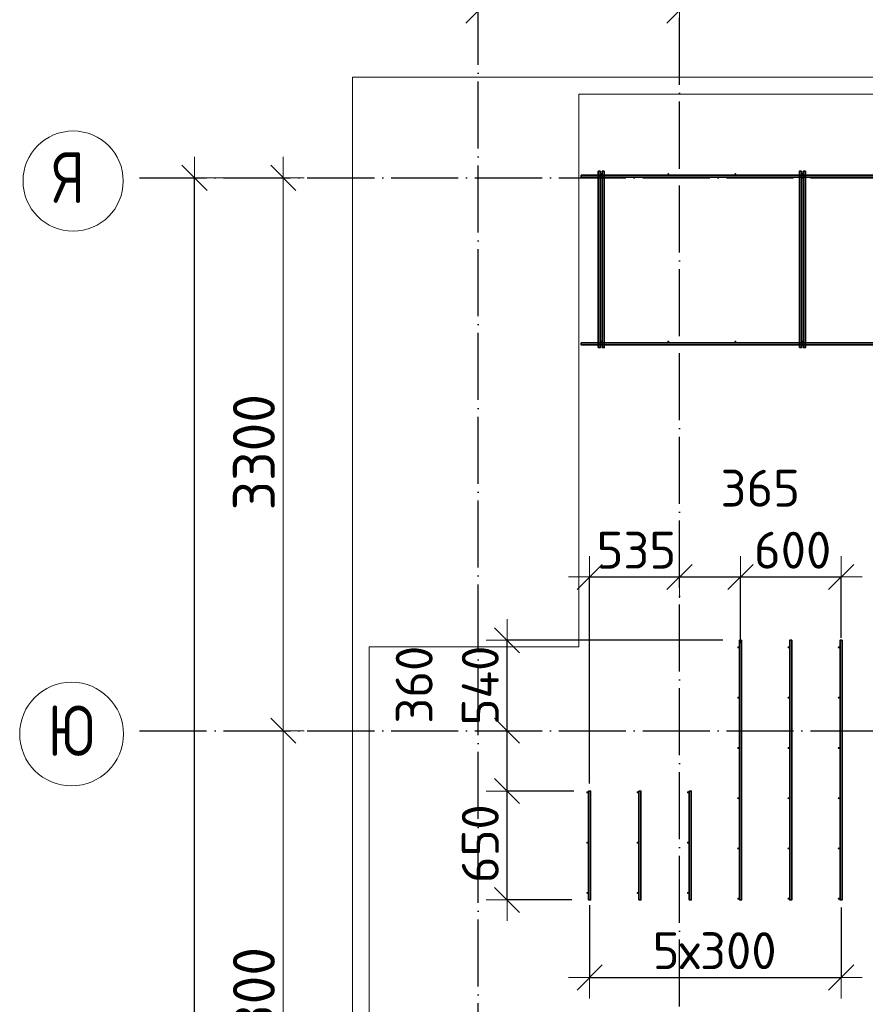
# Model space of a CAD drawing. Header units: millimetres. Extents: x -3725 to 93325, y -74170 to 82591.
# Tile 110 of 133: x 57265 to 62308, y 62847 to 68724. Entities that reach past the tile are written whole.
import ezdxf

# ---------------------------------------------------------------- set-up
doc = ezdxf.new("R2010")
doc.units = ezdxf.units.MM
doc.header["$PDMODE"] = 65
for name, pattern in [('______11', [500, 400, -50, 0, -50]), ('______3', [500, 400, -100]), ('______5', [1100, 800, -100, 100, -100])]:
    doc.linetypes.add(name, pattern=pattern)
for name, color, linetype, lineweight in [('Standard', 7, 'Continuous', 25), ('Арм.стержн. Доп. арматура', 180, 'Continuous', 35), ('Балка_ общее', 7, '______3', 13), ('Размерная линия_ общее', 7, 'Continuous', 13), ('Фундамент (1)', 7, 'Continuous', 35)]:
    doc.layers.add(name, color=color, linetype=linetype, lineweight=lineweight)
doc.layers.add('Арм.стержн. Фиксатор', color=7, linetype='Continuous', lineweight=35, true_color=0x501e0f)
doc.layers.add('Осевая линия_ общее', color=7, linetype='______5', lineweight=13, true_color=0xa0a0a0)
doc.styles.add('ISOCPEUR', font='ISOCPEUR')
doc.dimstyles.new('DIMSTYLE_18', dxfattribs={"dimtxt": 220, "dimasz": 250, "dimexe": 0, "dimexo": 0, "dimgap": 110, "dimtad": 2, "dimdec": 0, "dimrnd": 1, "dimzin": 12, "dimdsep": 46, "dimtxsty": 'ISOCPEUR', "dimblk1": 'ALL_ML_STRICH', "dimblk2": 'ALL_ML_STRICH', "dimsah": 1, "dimcen": 0, "dimclrd": 7, "dimclre": 256, "dimclrt": 7, "dimadec": 0, "dimazin": 0, "dimtfac": 1, "dimtdec": 0, "dimtix": 1, "dimtmove": 2, "dimatfit": 3, "dimfxl": 0, "dimtzin": 0, "dimlwd": 0, "dimlwe": -3, "dimarcsym": 0})
doc.dimstyles.new('DIMSTYLE_3', dxfattribs={"dimtxt": 220, "dimasz": 250, "dimexe": 0, "dimexo": 0, "dimgap": 110, "dimtad": 2, "dimdec": 0, "dimrnd": 5, "dimzin": 12, "dimdsep": 46, "dimtxsty": 'ISOCPEUR', "dimblk1": 'ALL_ML_STRICH', "dimblk2": 'ALL_ML_STRICH', "dimsah": 1, "dimcen": 0, "dimclrd": 7, "dimclre": 256, "dimclrt": 7, "dimadec": 0, "dimazin": 0, "dimtfac": 1, "dimtdec": 0, "dimtix": 1, "dimtmove": 2, "dimatfit": 3, "dimfxl": 0, "dimtzin": 0, "dimlwd": 0, "dimlwe": -3, "dimarcsym": 0})
doc.dimstyles.new('DIMSTYLE_5', dxfattribs={"dimtxt": 220, "dimasz": 250, "dimexe": 0, "dimexo": 0, "dimgap": 110, "dimtad": 2, "dimdec": 0, "dimrnd": 5, "dimzin": 12, "dimdsep": 46, "dimtxsty": 'ISOCPEUR', "dimblk1": 'ALL_ML_STRICH', "dimblk2": 'ALL_ML_STRICH', "dimsah": 1, "dimcen": 0, "dimclrd": 7, "dimclre": 256, "dimclrt": 7, "dimadec": 0, "dimazin": 0, "dimtfac": 1, "dimtdec": 0, "dimtix": 1, "dimtmove": 2, "dimatfit": 3, "dimfxl": 0, "dimtvp": 1.2, "dimtzin": 0, "dimlwd": 0, "dimlwe": -3, "dimarcsym": 0})
doc.dimstyles.new('DIMSTYLE_7', dxfattribs={"dimtxt": 250, "dimasz": 250, "dimexe": 0, "dimexo": 0, "dimgap": 125, "dimtad": 2, "dimdec": 0, "dimrnd": 5, "dimzin": 12, "dimdsep": 46, "dimtxsty": 'ISOCPEUR', "dimblk1": 'ALL_ML_STRICH', "dimblk2": 'ALL_ML_STRICH', "dimsah": 1, "dimcen": 0, "dimclrd": 7, "dimclre": 256, "dimclrt": 7, "dimadec": 0, "dimazin": 0, "dimtfac": 1, "dimtdec": 0, "dimtix": 1, "dimtmove": 2, "dimatfit": 3, "dimfxl": 0, "dimtzin": 0, "dimlwd": 0, "dimlwe": -3, "dimarcsym": 0})

# ---------------------------------------------------------------- blocks, each defined once
blk = doc.blocks.new('ALL_ML_STRICH')
at = {"color": 0, "linetype": 'ByBlock', "lineweight": -2}
for p, q in [((0, -0.5), (0, 0.5)), ((-0.3, -0.3), (0.3, 0.3)), ((-1, 0), (0.5, 0))]:
    blk.add_line(p, q, dxfattribs=at)
blk = doc.blocks.new('*D83')
at = {"layer": 'DEFPOINTS', "color": 7, "linetype": 'Continuous', "lineweight": 13, "transparency": 33554687}
for p in [(60000, 68778), (61200, 68757.8), (60000, 68590)]:
    blk.add_point(p, dxfattribs=at)
at = {"layer": 'Балка_ общее', "color": 251, "linetype": 'Continuous', "lineweight": -2, "true_color": 0x656565, "transparency": 33554687}
for p, q in [((60000, 68600), (60000, 68778)), ((61200, 68767.8), (61200, 68778))]:
    blk.add_line(p, q, dxfattribs=at)
at = {"layer": 'Балка_ общее', "color": 7, "linetype": 'Continuous', "lineweight": -2, "transparency": 33554687}
blk.add_line((60000, 68778), (61200, 68778), dxfattribs=at)
at = {"layer": 'Балка_ общее', "color": 7, "linetype": 'Continuous', "lineweight": 13, "transparency": 33554687, "xscale": 250, "yscale": 250, "zscale": 250, "rotation": 180}
blk.add_blockref('ALL_ML_STRICH', (60000, 68778), dxfattribs=at)
at = {"layer": 'Балка_ общее', "color": 7, "linetype": 'Continuous', "lineweight": 13, "transparency": 33554687, "xscale": 250, "yscale": 250, "zscale": 250}
blk.add_blockref('ALL_ML_STRICH', (61200, 68778), dxfattribs=at)
at = {"layer": 'Балка_ общее', "color": 7, "linetype": 'Continuous', "lineweight": 13, "transparency": 33554687, "insert": (60637.5, 68953), "char_height": 250, "width": 1000, "attachment_point": 5, "style": 'ISOCPEUR'}
blk.add_mtext('\\A1;{1200}', dxfattribs=at)
blk = doc.blocks.new('*D84')
at = {"layer": 'DEFPOINTS', "color": 7, "linetype": 'Continuous', "lineweight": 13, "transparency": 33554687}
for p in [(61200, 68778), (61200, 68757.8), (66700, 68799.4)]:
    blk.add_point(p, dxfattribs=at)
at = {"layer": 'Балка_ общее', "color": 251, "linetype": 'Continuous', "lineweight": -2, "true_color": 0x656565, "transparency": 33554687}
for p, q in [((66700, 68809.4), (66700, 68778)), ((61200, 68767.8), (61200, 68778))]:
    blk.add_line(p, q, dxfattribs=at)
at = {"layer": 'Балка_ общее', "color": 7, "linetype": 'Continuous', "lineweight": -2, "transparency": 33554687}
blk.add_line((61200, 68778), (66700, 68778), dxfattribs=at)
at = {"layer": 'Балка_ общее', "color": 7, "linetype": 'Continuous', "lineweight": 13, "transparency": 33554687, "xscale": 250, "yscale": 250, "zscale": 250, "rotation": 180}
blk.add_blockref('ALL_ML_STRICH', (61200, 68778), dxfattribs=at)
at = {"layer": 'Балка_ общее', "color": 7, "linetype": 'Continuous', "lineweight": 13, "transparency": 33554687, "xscale": 250, "yscale": 250, "zscale": 250}
blk.add_blockref('ALL_ML_STRICH', (66700, 68778), dxfattribs=at)
at = {"layer": 'Балка_ общее', "color": 7, "linetype": 'Continuous', "lineweight": 13, "transparency": 33554687, "insert": (63962.5, 68953), "char_height": 250, "width": 1000, "attachment_point": 5, "style": 'ISOCPEUR'}
blk.add_mtext('\\A1;{5500}', dxfattribs=at)
blk = doc.blocks.new('*D91')
at = {"layer": 'DEFPOINTS', "color": 7, "linetype": 'Continuous', "lineweight": 13, "transparency": 33554687}
for p in [(58216.9, 64480), (58836.9, 61180), (59293.5, 61180)]:
    blk.add_point(p, dxfattribs=at)
at = {"layer": 'Балка_ общее', "color": 251, "linetype": 'Continuous', "lineweight": -2, "true_color": 0x656565, "transparency": 33554687}
for p, q in [((58836.9, 64480), (58836.9, 64480)), ((59283.5, 61180), (58836.9, 61180))]:
    blk.add_line(p, q, dxfattribs=at)
at = {"layer": 'Балка_ общее', "color": 7, "linetype": 'Continuous', "lineweight": -2, "transparency": 33554687}
blk.add_line((58836.9, 61180), (58836.9, 64480), dxfattribs=at)
at = {"layer": 'Балка_ общее', "color": 7, "linetype": 'Continuous', "lineweight": 13, "transparency": 33554687, "xscale": 250, "yscale": 250, "zscale": 250}
for p, rotation in [((58836.9, 64480), 90), ((58836.9, 61180), 270)]:
    blk.add_blockref('ALL_ML_STRICH', p, dxfattribs=dict(at, rotation=rotation))
at = {"layer": 'Балка_ общее', "color": 7, "linetype": 'Continuous', "lineweight": 13, "transparency": 33554687, "insert": (58661.9, 62842.5), "char_height": 250, "width": 1000, "attachment_point": 5, "rotation": 90, "style": 'ISOCPEUR'}
blk.add_mtext('\\A1;{3300}', dxfattribs=at)
blk = doc.blocks.new('*D92')
at = {"layer": 'DEFPOINTS', "color": 7, "linetype": 'Continuous', "lineweight": 13, "transparency": 33554687}
for p in [(58423.8, 67780), (58216.9, 64480), (58836.9, 64480)]:
    blk.add_point(p, dxfattribs=at)
at = {"layer": 'Балка_ общее', "color": 251, "linetype": 'Continuous', "lineweight": -2, "true_color": 0x656565, "transparency": 33554687}
for p, q in [((58413.8, 67780), (58836.9, 67780)), ((58836.9, 64480), (58836.9, 64480))]:
    blk.add_line(p, q, dxfattribs=at)
at = {"layer": 'Балка_ общее', "color": 7, "linetype": 'Continuous', "lineweight": -2, "transparency": 33554687}
blk.add_line((58836.9, 64480), (58836.9, 67780), dxfattribs=at)
at = {"layer": 'Балка_ общее', "color": 7, "linetype": 'Continuous', "lineweight": 13, "transparency": 33554687, "xscale": 250, "yscale": 250, "zscale": 250}
for p, rotation in [((58836.9, 67780), 90), ((58836.9, 64480), 270)]:
    blk.add_blockref('ALL_ML_STRICH', p, dxfattribs=dict(at, rotation=rotation))
at = {"layer": 'Балка_ общее', "color": 7, "linetype": 'Continuous', "lineweight": 13, "transparency": 33554687, "insert": (58661.9, 66142.5), "char_height": 250, "width": 1000, "attachment_point": 5, "rotation": 90, "style": 'ISOCPEUR'}
blk.add_mtext('\\A1;{3300}', dxfattribs=at)
blk = doc.blocks.new('*D93')
at = {"layer": 'DEFPOINTS', "color": 7, "linetype": 'Continuous', "lineweight": 13, "transparency": 33554687}
for p in [(60664, 65397.6), (61200, 65398.4), (60664, 64064.8)]:
    blk.add_point(p, dxfattribs=at)
at = {"layer": 'Размерная линия_ общее', "color": 253, "linetype": 'Continuous', "lineweight": -2, "true_color": 0xa0a0a0, "transparency": 33554687}
for p, q in [((60664, 64164.8), (60664, 65397.6)), ((61200, 65397.6), (61200, 65397.6))]:
    blk.add_line(p, q, dxfattribs=at)
at = {"layer": 'Размерная линия_ общее', "color": 7, "linetype": 'Continuous', "lineweight": -2, "transparency": 33554687}
blk.add_line((60664, 65397.6), (61200, 65397.6), dxfattribs=at)
at = {"layer": 'Размерная линия_ общее', "color": 7, "linetype": 'Continuous', "lineweight": 13, "transparency": 33554687, "xscale": 250, "yscale": 250, "zscale": 250, "rotation": 180}
blk.add_blockref('ALL_ML_STRICH', (60664, 65397.6), dxfattribs=at)
at = {"layer": 'Размерная линия_ общее', "color": 7, "linetype": 'Continuous', "lineweight": 13, "transparency": 33554687, "xscale": 250, "yscale": 250, "zscale": 250}
blk.add_blockref('ALL_ML_STRICH', (61200, 65397.6), dxfattribs=at)
at = {"layer": 'Размерная линия_ общее', "color": 7, "linetype": 'Continuous', "lineweight": 13, "transparency": 33554687, "insert": (60943, 65557.6), "char_height": 220, "width": 660, "attachment_point": 5, "style": 'ISOCPEUR'}
blk.add_mtext('\\A1;{535}', dxfattribs=at)
blk = doc.blocks.new('*D94')
at = {"layer": 'DEFPOINTS', "color": 7, "linetype": 'Continuous', "lineweight": 13, "transparency": 33554687}
for p in [(61200, 65398.4), (61200, 65397.6), (61564, 64903.3)]:
    blk.add_point(p, dxfattribs=at)
at = {"layer": 'Размерная линия_ общее', "color": 253, "linetype": 'Continuous', "lineweight": -2, "true_color": 0xa0a0a0, "transparency": 33554687}
for p, q in [((61200, 65397.6), (61200, 65397.6)), ((61564, 65003.3), (61564, 65397.6))]:
    blk.add_line(p, q, dxfattribs=at)
at = {"layer": 'Размерная линия_ общее', "color": 7, "linetype": 'Continuous', "lineweight": -2, "transparency": 33554687}
blk.add_line((61200, 65397.6), (61564, 65397.6), dxfattribs=at)
at = {"layer": 'Размерная линия_ общее', "color": 7, "linetype": 'Continuous', "lineweight": 13, "transparency": 33554687, "xscale": 250, "yscale": 250, "zscale": 250, "rotation": 180}
blk.add_blockref('ALL_ML_STRICH', (61200, 65397.6), dxfattribs=at)
at = {"layer": 'Размерная линия_ общее', "color": 7, "linetype": 'Continuous', "lineweight": 13, "transparency": 33554687, "xscale": 250, "yscale": 250, "zscale": 250}
blk.add_blockref('ALL_ML_STRICH', (61564, 65397.6), dxfattribs=at)
at = {"layer": 'Размерная линия_ общее', "color": 7, "linetype": 'Continuous', "lineweight": 13, "transparency": 33554687, "insert": (61681.8, 65927.4), "char_height": 220, "width": 660, "attachment_point": 5, "style": 'ISOCPEUR'}
blk.add_mtext('\\A1;{365}', dxfattribs=at)
blk = doc.blocks.new('*D95')
at = {"layer": 'DEFPOINTS', "color": 7, "linetype": 'Continuous', "lineweight": 13, "transparency": 33554687}
for p in [(61564, 65397.6), (62164, 64934.8), (61564, 64903.3)]:
    blk.add_point(p, dxfattribs=at)
at = {"layer": 'Размерная линия_ общее', "color": 253, "linetype": 'Continuous', "lineweight": -2, "true_color": 0xa0a0a0, "transparency": 33554687}
for p, q in [((61564, 65003.3), (61564, 65397.6)), ((62164, 65034.8), (62164, 65397.6))]:
    blk.add_line(p, q, dxfattribs=at)
at = {"layer": 'Размерная линия_ общее', "color": 7, "linetype": 'Continuous', "lineweight": -2, "transparency": 33554687}
blk.add_line((61564, 65397.6), (62164, 65397.6), dxfattribs=at)
at = {"layer": 'Размерная линия_ общее', "color": 7, "linetype": 'Continuous', "lineweight": 13, "transparency": 33554687, "xscale": 250, "yscale": 250, "zscale": 250, "rotation": 180}
blk.add_blockref('ALL_ML_STRICH', (61564, 65397.6), dxfattribs=at)
at = {"layer": 'Размерная линия_ общее', "color": 7, "linetype": 'Continuous', "lineweight": 13, "transparency": 33554687, "xscale": 250, "yscale": 250, "zscale": 250}
blk.add_blockref('ALL_ML_STRICH', (62164, 65397.6), dxfattribs=at)
at = {"layer": 'Размерная линия_ общее', "color": 7, "linetype": 'Continuous', "lineweight": 13, "transparency": 33554687, "insert": (61875, 65557.6), "char_height": 220, "width": 660, "attachment_point": 5, "style": 'ISOCPEUR'}
blk.add_mtext('\\A1;{600}', dxfattribs=at)
blk = doc.blocks.new('*D96')
at = {"layer": 'DEFPOINTS', "color": 7, "linetype": 'Continuous', "lineweight": 13, "transparency": 33554687}
for p in [(60670, 64120), (60171.8, 63470), (60658, 63470)]:
    blk.add_point(p, dxfattribs=at)
at = {"layer": 'Размерная линия_ общее', "color": 253, "linetype": 'Continuous', "lineweight": -2, "true_color": 0xa0a0a0, "transparency": 33554687}
for p, q in [((60570, 64120), (60171.8, 64120)), ((60558, 63470), (60171.8, 63470))]:
    blk.add_line(p, q, dxfattribs=at)
at = {"layer": 'Размерная линия_ общее', "color": 7, "linetype": 'Continuous', "lineweight": -2, "transparency": 33554687}
blk.add_line((60171.8, 63470), (60171.8, 64120), dxfattribs=at)
at = {"layer": 'Размерная линия_ общее', "color": 7, "linetype": 'Continuous', "lineweight": 13, "transparency": 33554687, "xscale": 250, "yscale": 250, "zscale": 250}
for p, rotation in [((60171.8, 64120), 90), ((60171.8, 63470), 270)]:
    blk.add_blockref('ALL_ML_STRICH', p, dxfattribs=dict(at, rotation=rotation))
at = {"layer": 'Размерная линия_ общее', "color": 7, "linetype": 'Continuous', "lineweight": 13, "transparency": 33554687, "insert": (60011.8, 63806), "char_height": 220, "width": 660, "attachment_point": 5, "rotation": 90, "style": 'ISOCPEUR'}
blk.add_mtext('\\A1;{650}', dxfattribs=at)
blk = doc.blocks.new('*D97')
at = {"layer": 'DEFPOINTS', "color": 7, "linetype": 'Continuous', "lineweight": 13, "transparency": 33554687}
for p in [(60257.2, 64480), (60171.8, 64120), (60670, 64120)]:
    blk.add_point(p, dxfattribs=at)
at = {"layer": 'Размерная линия_ общее', "color": 253, "linetype": 'Continuous', "lineweight": -2, "true_color": 0xa0a0a0, "transparency": 33554687}
for p, q in [((60171.8, 64480), (60171.8, 64480)), ((60570, 64120), (60171.8, 64120))]:
    blk.add_line(p, q, dxfattribs=at)
at = {"layer": 'Размерная линия_ общее', "color": 7, "linetype": 'Continuous', "lineweight": -2, "transparency": 33554687}
blk.add_line((60171.8, 64120), (60171.8, 64480), dxfattribs=at)
at = {"layer": 'Размерная линия_ общее', "color": 7, "linetype": 'Continuous', "lineweight": 13, "transparency": 33554687, "xscale": 250, "yscale": 250, "zscale": 250}
for p, rotation in [((60171.8, 64480), 90), ((60171.8, 64120), 270)]:
    blk.add_blockref('ALL_ML_STRICH', p, dxfattribs=dict(at, rotation=rotation))
at = {"layer": 'Размерная линия_ общее', "color": 7, "linetype": 'Continuous', "lineweight": 13, "transparency": 33554687, "insert": (59617.7, 64754.9), "char_height": 220, "width": 660, "attachment_point": 5, "rotation": 90, "style": 'ISOCPEUR'}
blk.add_mtext('\\A1;{360}', dxfattribs=at)
blk = doc.blocks.new('*D98')
at = {"layer": 'DEFPOINTS', "color": 7, "linetype": 'Continuous', "lineweight": 13, "transparency": 33554687}
for p in [(61558, 65020), (60171.8, 64480), (60257.2, 64480)]:
    blk.add_point(p, dxfattribs=at)
at = {"layer": 'Размерная линия_ общее', "color": 253, "linetype": 'Continuous', "lineweight": -2, "true_color": 0xa0a0a0, "transparency": 33554687}
for p, q in [((61458, 65020), (60171.8, 65020)), ((60171.8, 64480), (60171.8, 64480))]:
    blk.add_line(p, q, dxfattribs=at)
at = {"layer": 'Размерная линия_ общее', "color": 7, "linetype": 'Continuous', "lineweight": -2, "transparency": 33554687}
blk.add_line((60171.8, 64480), (60171.8, 65020), dxfattribs=at)
at = {"layer": 'Размерная линия_ общее', "color": 7, "linetype": 'Continuous', "lineweight": 13, "transparency": 33554687, "xscale": 250, "yscale": 250, "zscale": 250}
for p, rotation in [((60171.8, 65020), 90), ((60171.8, 64480), 270)]:
    blk.add_blockref('ALL_ML_STRICH', p, dxfattribs=dict(at, rotation=rotation))
at = {"layer": 'Размерная линия_ общее', "color": 7, "linetype": 'Continuous', "lineweight": 13, "transparency": 33554687, "insert": (60011.8, 64750), "char_height": 220, "width": 660, "attachment_point": 5, "rotation": 90, "style": 'ISOCPEUR'}
blk.add_mtext('\\A1;{540}', dxfattribs=at)
blk = doc.blocks.new('*D115')
at = {"layer": 'DEFPOINTS', "color": 7, "linetype": 'Continuous', "lineweight": 13, "transparency": 33554687}
for p in [(60664, 63540.1), (62164, 63526), (60664, 63007.3)]:
    blk.add_point(p, dxfattribs=at)
at = {"layer": 'Размерная линия_ общее', "color": 253, "linetype": 'Continuous', "lineweight": -2, "true_color": 0xa0a0a0, "transparency": 33554687}
for p, q in [((60664, 63440.1), (60664, 63007.3)), ((62164, 63426), (62164, 63007.3))]:
    blk.add_line(p, q, dxfattribs=at)
at = {"layer": 'Размерная линия_ общее', "color": 7, "linetype": 'Continuous', "lineweight": -2, "transparency": 33554687}
blk.add_line((60664, 63007.3), (62164, 63007.3), dxfattribs=at)
at = {"layer": 'Размерная линия_ общее', "color": 7, "linetype": 'Continuous', "lineweight": 13, "transparency": 33554687, "xscale": 250, "yscale": 250, "zscale": 250, "rotation": 180}
blk.add_blockref('ALL_ML_STRICH', (60664, 63007.3), dxfattribs=at)
at = {"layer": 'Размерная линия_ общее', "color": 7, "linetype": 'Continuous', "lineweight": 13, "transparency": 33554687, "xscale": 250, "yscale": 250, "zscale": 250}
blk.add_blockref('ALL_ML_STRICH', (62164, 63007.3), dxfattribs=at)
at = {"layer": 'Размерная линия_ общее', "color": 7, "linetype": 'Continuous', "lineweight": 13, "transparency": 33554687, "insert": (61040, 63277.3), "char_height": 220, "width": 11, "attachment_point": 1, "line_spacing_factor": 0.60241, "style": 'ISOCPEUR'}
blk.add_mtext('5х300', dxfattribs=at)
blk = doc.blocks.new('*D546')
at = {"layer": 'DEFPOINTS', "color": 7, "linetype": 'Continuous', "lineweight": 13, "transparency": 33554687}
for p in [(58247.9, 67780), (58177, 46740), (58307.5, 46740)]:
    blk.add_point(p, dxfattribs=at)
at = {"layer": 'Размерная линия_ общее', "color": 253, "linetype": 'Continuous', "lineweight": -2, "true_color": 0xa0a0a0, "transparency": 33554687}
for p, q in [((58147.9, 67780), (58307.5, 67780)), ((58077, 46740), (58307.5, 46740))]:
    blk.add_line(p, q, dxfattribs=at)
at = {"layer": 'Размерная линия_ общее', "color": 7, "linetype": 'Continuous', "lineweight": -2, "transparency": 33554687}
blk.add_line((58307.5, 46740), (58307.5, 67780), dxfattribs=at)
at = {"layer": 'Размерная линия_ общее', "color": 7, "linetype": 'Continuous', "lineweight": 13, "transparency": 33554687, "xscale": 250, "yscale": 250, "zscale": 250}
for p, rotation in [((58307.5, 67780), 90), ((58307.5, 46740), 270)]:
    blk.add_blockref('ALL_ML_STRICH', p, dxfattribs=dict(at, rotation=rotation))
at = {"layer": 'Размерная линия_ общее', "color": 7, "linetype": 'Continuous', "lineweight": 13, "transparency": 33554687, "insert": (58147.5, 57282), "char_height": 220, "width": 1100, "attachment_point": 5, "rotation": 90, "style": 'ISOCPEUR'}
blk.add_mtext('\\A1;{21040}', dxfattribs=at)
blk = doc.blocks.new('СЛОЖНЫЙ_ОБЪЕКТ_5')
at = {"layer": 'Осевая линия_ общее', "color": 253, "linetype": '______11', "lineweight": -3, "true_color": 0xa0a0a0, "transparency": 33554687}
for p, q in [((60000, 45950), (60000, 69510)), ((61200, 45830), (61200, 69510)), ((57980, 67780), (74900, 67780)), ((57980, 64480), (74900, 64480))]:
    blk.add_line(p, q, dxfattribs=at)
at = {"layer": 'Осевая линия_ общее', "color": 7, "linetype": 'Continuous', "lineweight": 13, "transparency": 33554687}
for centre, radius in [((57583.8, 67760.5), 298.8), ((57574.5, 64460.5), 309.5)]:
    blk.add_circle(centre, radius, dxfattribs=at)
at = {"layer": 'Осевая линия_ общее', "color": 7, "linetype": 'Continuous', "lineweight": 13, "transparency": 33554687, "char_height": 300, "attachment_point": 7, "style": 'ISOCPEUR'}
for s, insert, width in [('\\W0.80;Я', (57463.8, 67630), 359.833), ('\\W0.83;Ю', (57432, 64330), 408.873)]:
    blk.add_mtext(s, dxfattribs=dict(at, insert=insert, width=width))
at = {"layer": 'Балка_ общее', "color": 7, "linetype": 'Continuous', "lineweight": 13, "transparency": 33554687}
for base, p1, p2, picture, middle in [((61200, 68778), (60000, 68600), (61200, 68767.8), '*D83', (60637.5, 68953)), ((66700, 68778), (61200, 68767.8), (66700, 68809.4), '*D84', (63962.5, 68953))]:
    dim = blk.add_linear_dim(base=base, p1=p1, p2=p2, dimstyle='DIMSTYLE_7', override={"dimpost": '<>', "dimclrd": 7, "dimclre": 251, "dimclrt": 7, "dimlwd": 0, "dimlwe": 65533}, dxfattribs=at)
    dim.commit()
    dim.dimension.update_dxf_attribs({"geometry": picture, "text_midpoint": middle, "dimtype": 160})
for base, p1, p2, picture, middle in [((58836.9, 67780), (58836.9, 64480), (58413.8, 67780), '*D92', (58661.9, 66142.5)), ((58836.9, 64480), (59283.5, 61180), (58836.9, 64480), '*D91', (58661.9, 62842.5))]:
    dim = blk.add_linear_dim(base=base, p1=p1, p2=p2, angle=90, dimstyle='DIMSTYLE_7', override={"dimpost": '<>', "dimclrd": 7, "dimclre": 251, "dimclrt": 7, "dimlwd": 0, "dimlwe": 65533}, dxfattribs=at)
    dim.commit()
    dim.dimension.update_dxf_attribs({"geometry": picture, "text_midpoint": middle, "dimtype": 160})

msp = doc.modelspace()

# ---------------------------------------------------------------- hatches: boundary and pattern name
at = {"layer": 'Арм.стержн. Доп. арматура', "linetype": 'Continuous', "lineweight": 35, "transparency": 33554687}
for points in [[(61556, 64977.5), (61555.5, 64979.8), (61554.2, 64981.7), (61552.3, 64983), (61550, 64983.5), (61547.7, 64983), (61545.8, 64981.7), (61544.5, 64979.8), (61544, 64977.5), (61544.5, 64975.2), (61545.8, 64973.3), (61547.7, 64972), (61550, 64971.5), (61552.3, 64972), (61554.2, 64973.3), (61555.5, 64975.2)], [(61856, 64977.5), (61855.5, 64979.8), (61854.2, 64981.7), (61852.3, 64983), (61850, 64983.5), (61847.7, 64983), (61845.8, 64981.7), (61844.5, 64979.8), (61844, 64977.5), (61844.5, 64975.2), (61845.8, 64973.3), (61847.7, 64972), (61850, 64971.5), (61852.3, 64972), (61854.2, 64973.3), (61855.5, 64975.2)], [(62156, 64977.5), (62155.5, 64979.8), (62154.2, 64981.7), (62152.3, 64983), (62150, 64983.5), (62147.7, 64983), (62145.8, 64981.7), (62144.5, 64979.8), (62144, 64977.5), (62144.5, 64975.2), (62145.8, 64973.3), (62147.7, 64972), (62150, 64971.5), (62152.3, 64972), (62154.2, 64973.3), (62155.5, 64975.2)], [(61556, 64677.5), (61555.5, 64679.8), (61554.2, 64681.7), (61552.3, 64683), (61550, 64683.5), (61547.7, 64683), (61545.8, 64681.7), (61544.5, 64679.8), (61544, 64677.5), (61544.5, 64675.2), (61545.8, 64673.3), (61547.7, 64672), (61550, 64671.5), (61552.3, 64672), (61554.2, 64673.3), (61555.5, 64675.2)], [(61856, 64677.5), (61855.5, 64679.8), (61854.2, 64681.7), (61852.3, 64683), (61850, 64683.5), (61847.7, 64683), (61845.8, 64681.7), (61844.5, 64679.8), (61844, 64677.5), (61844.5, 64675.2), (61845.8, 64673.3), (61847.7, 64672), (61850, 64671.5), (61852.3, 64672), (61854.2, 64673.3), (61855.5, 64675.2)], [(62156, 64677.5), (62155.5, 64679.8), (62154.2, 64681.7), (62152.3, 64683), (62150, 64683.5), (62147.7, 64683), (62145.8, 64681.7), (62144.5, 64679.8), (62144, 64677.5), (62144.5, 64675.2), (62145.8, 64673.3), (62147.7, 64672), (62150, 64671.5), (62152.3, 64672), (62154.2, 64673.3), (62155.5, 64675.2)], [(61556, 64377.5), (61555.5, 64379.8), (61554.2, 64381.7), (61552.3, 64383), (61550, 64383.5), (61547.7, 64383), (61545.8, 64381.7), (61544.5, 64379.8), (61544, 64377.5), (61544.5, 64375.2), (61545.8, 64373.3), (61547.7, 64372), (61550, 64371.5), (61552.3, 64372), (61554.2, 64373.3), (61555.5, 64375.2)], [(61856, 64377.5), (61855.5, 64379.8), (61854.2, 64381.7), (61852.3, 64383), (61850, 64383.5), (61847.7, 64383), (61845.8, 64381.7), (61844.5, 64379.8), (61844, 64377.5), (61844.5, 64375.2), (61845.8, 64373.3), (61847.7, 64372), (61850, 64371.5), (61852.3, 64372), (61854.2, 64373.3), (61855.5, 64375.2)], [(62156, 64377.5), (62155.5, 64379.8), (62154.2, 64381.7), (62152.3, 64383), (62150, 64383.5), (62147.7, 64383), (62145.8, 64381.7), (62144.5, 64379.8), (62144, 64377.5), (62144.5, 64375.2), (62145.8, 64373.3), (62147.7, 64372), (62150, 64371.5), (62152.3, 64372), (62154.2, 64373.3), (62155.5, 64375.2)], [(60656, 64112.5), (60655.5, 64114.8), (60654.2, 64116.7), (60652.3, 64118), (60650, 64118.5), (60647.7, 64118), (60645.8, 64116.7), (60644.5, 64114.8), (60644, 64112.5), (60644.5, 64110.2), (60645.8, 64108.3), (60647.7, 64107), (60650, 64106.5), (60652.3, 64107), (60654.2, 64108.3), (60655.5, 64110.2)], [(60956, 64112.5), (60955.5, 64114.8), (60954.2, 64116.7), (60952.3, 64118), (60950, 64118.5), (60947.7, 64118), (60945.8, 64116.7), (60944.5, 64114.8), (60944, 64112.5), (60944.5, 64110.2), (60945.8, 64108.3), (60947.7, 64107), (60950, 64106.5), (60952.3, 64107), (60954.2, 64108.3), (60955.5, 64110.2)], [(61256, 64112.5), (61255.5, 64114.8), (61254.2, 64116.7), (61252.3, 64118), (61250, 64118.5), (61247.7, 64118), (61245.8, 64116.7), (61244.5, 64114.8), (61244, 64112.5), (61244.5, 64110.2), (61245.8, 64108.3), (61247.7, 64107), (61250, 64106.5), (61252.3, 64107), (61254.2, 64108.3), (61255.5, 64110.2)], [(61556, 64077.5), (61555.5, 64079.8), (61554.2, 64081.7), (61552.3, 64083), (61550, 64083.5), (61547.7, 64083), (61545.8, 64081.7), (61544.5, 64079.8), (61544, 64077.5), (61544.5, 64075.2), (61545.8, 64073.3), (61547.7, 64072), (61550, 64071.5), (61552.3, 64072), (61554.2, 64073.3), (61555.5, 64075.2)], [(61856, 64077.5), (61855.5, 64079.8), (61854.2, 64081.7), (61852.3, 64083), (61850, 64083.5), (61847.7, 64083), (61845.8, 64081.7), (61844.5, 64079.8), (61844, 64077.5), (61844.5, 64075.2), (61845.8, 64073.3), (61847.7, 64072), (61850, 64071.5), (61852.3, 64072), (61854.2, 64073.3), (61855.5, 64075.2)], [(62156, 64077.5), (62155.5, 64079.8), (62154.2, 64081.7), (62152.3, 64083), (62150, 64083.5), (62147.7, 64083), (62145.8, 64081.7), (62144.5, 64079.8), (62144, 64077.5), (62144.5, 64075.2), (62145.8, 64073.3), (62147.7, 64072), (62150, 64071.5), (62152.3, 64072), (62154.2, 64073.3), (62155.5, 64075.2)], [(60656, 63812.5), (60655.5, 63814.8), (60654.2, 63816.7), (60652.3, 63818), (60650, 63818.5), (60647.7, 63818), (60645.8, 63816.7), (60644.5, 63814.8), (60644, 63812.5), (60644.5, 63810.2), (60645.8, 63808.3), (60647.7, 63807), (60650, 63806.5), (60652.3, 63807), (60654.2, 63808.3), (60655.5, 63810.2)], [(60956, 63812.5), (60955.5, 63814.8), (60954.2, 63816.7), (60952.3, 63818), (60950, 63818.5), (60947.7, 63818), (60945.8, 63816.7), (60944.5, 63814.8), (60944, 63812.5), (60944.5, 63810.2), (60945.8, 63808.3), (60947.7, 63807), (60950, 63806.5), (60952.3, 63807), (60954.2, 63808.3), (60955.5, 63810.2)], [(61256, 63812.5), (61255.5, 63814.8), (61254.2, 63816.7), (61252.3, 63818), (61250, 63818.5), (61247.7, 63818), (61245.8, 63816.7), (61244.5, 63814.8), (61244, 63812.5), (61244.5, 63810.2), (61245.8, 63808.3), (61247.7, 63807), (61250, 63806.5), (61252.3, 63807), (61254.2, 63808.3), (61255.5, 63810.2)], [(61556, 63777.5), (61555.5, 63779.8), (61554.2, 63781.7), (61552.3, 63783), (61550, 63783.5), (61547.7, 63783), (61545.8, 63781.7), (61544.5, 63779.8), (61544, 63777.5), (61544.5, 63775.2), (61545.8, 63773.3), (61547.7, 63772), (61550, 63771.5), (61552.3, 63772), (61554.2, 63773.3), (61555.5, 63775.2)], [(61856, 63777.5), (61855.5, 63779.8), (61854.2, 63781.7), (61852.3, 63783), (61850, 63783.5), (61847.7, 63783), (61845.8, 63781.7), (61844.5, 63779.8), (61844, 63777.5), (61844.5, 63775.2), (61845.8, 63773.3), (61847.7, 63772), (61850, 63771.5), (61852.3, 63772), (61854.2, 63773.3), (61855.5, 63775.2)], [(62156, 63777.5), (62155.5, 63779.8), (62154.2, 63781.7), (62152.3, 63783), (62150, 63783.5), (62147.7, 63783), (62145.8, 63781.7), (62144.5, 63779.8), (62144, 63777.5), (62144.5, 63775.2), (62145.8, 63773.3), (62147.7, 63772), (62150, 63771.5), (62152.3, 63772), (62154.2, 63773.3), (62155.5, 63775.2)], [(60656, 63512.5), (60655.5, 63514.8), (60654.2, 63516.7), (60652.3, 63518), (60650, 63518.5), (60647.7, 63518), (60645.8, 63516.7), (60644.5, 63514.8), (60644, 63512.5), (60644.5, 63510.2), (60645.8, 63508.3), (60647.7, 63507), (60650, 63506.5), (60652.3, 63507), (60654.2, 63508.3), (60655.5, 63510.2)], [(60956, 63512.5), (60955.5, 63514.8), (60954.2, 63516.7), (60952.3, 63518), (60950, 63518.5), (60947.7, 63518), (60945.8, 63516.7), (60944.5, 63514.8), (60944, 63512.5), (60944.5, 63510.2), (60945.8, 63508.3), (60947.7, 63507), (60950, 63506.5), (60952.3, 63507), (60954.2, 63508.3), (60955.5, 63510.2)], [(61256, 63512.5), (61255.5, 63514.8), (61254.2, 63516.7), (61252.3, 63518), (61250, 63518.5), (61247.7, 63518), (61245.8, 63516.7), (61244.5, 63514.8), (61244, 63512.5), (61244.5, 63510.2), (61245.8, 63508.3), (61247.7, 63507), (61250, 63506.5), (61252.3, 63507), (61254.2, 63508.3), (61255.5, 63510.2)], [(61556, 63477.5), (61555.5, 63479.8), (61554.2, 63481.7), (61552.3, 63483), (61550, 63483.5), (61547.7, 63483), (61545.8, 63481.7), (61544.5, 63479.8), (61544, 63477.5), (61544.5, 63475.2), (61545.8, 63473.3), (61547.7, 63472), (61550, 63471.5), (61552.3, 63472), (61554.2, 63473.3), (61555.5, 63475.2)], [(61856, 63477.5), (61855.5, 63479.8), (61854.2, 63481.7), (61852.3, 63483), (61850, 63483.5), (61847.7, 63483), (61845.8, 63481.7), (61844.5, 63479.8), (61844, 63477.5), (61844.5, 63475.2), (61845.8, 63473.3), (61847.7, 63472), (61850, 63471.5), (61852.3, 63472), (61854.2, 63473.3), (61855.5, 63475.2)], [(62156, 63477.5), (62155.5, 63479.8), (62154.2, 63481.7), (62152.3, 63483), (62150, 63483.5), (62147.7, 63483), (62145.8, 63481.7), (62144.5, 63479.8), (62144, 63477.5), (62144.5, 63475.2), (62145.8, 63473.3), (62147.7, 63472), (62150, 63471.5), (62152.3, 63472), (62154.2, 63473.3), (62155.5, 63475.2)]]:
    msp.add_hatch(color=22, dxfattribs=at).paths.add_polyline_path(points)
at = {"layer": 'Арм.стержн. Фиксатор', "linetype": 'Continuous', "lineweight": 35, "transparency": 33554687}
for points in [[(60739.5, 67802), (60739, 67804.3), (60737.7, 67806.2), (60735.8, 67807.5), (60733.5, 67808), (60731.2, 67807.5), (60729.3, 67806.2), (60728, 67804.3), (60727.5, 67802), (60728, 67799.7), (60729.3, 67797.8), (60731.2, 67796.5), (60733.5, 67796), (60735.8, 67796.5), (60737.7, 67797.8), (60739, 67799.7)], [(61139.5, 67802), (61139, 67804.3), (61137.7, 67806.2), (61135.8, 67807.5), (61133.5, 67808), (61131.2, 67807.5), (61129.3, 67806.2), (61128, 67804.3), (61127.5, 67802), (61128, 67799.7), (61129.3, 67797.8), (61131.2, 67796.5), (61133.5, 67796), (61135.8, 67796.5), (61137.7, 67797.8), (61139, 67799.7)], [(61539.5, 67802), (61539, 67804.3), (61537.7, 67806.2), (61535.8, 67807.5), (61533.5, 67808), (61531.2, 67807.5), (61529.3, 67806.2), (61528, 67804.3), (61527.5, 67802), (61528, 67799.7), (61529.3, 67797.8), (61531.2, 67796.5), (61533.5, 67796), (61535.8, 67796.5), (61537.7, 67797.8), (61539, 67799.7)], [(61939.5, 67802), (61939, 67804.3), (61937.7, 67806.2), (61935.8, 67807.5), (61933.5, 67808), (61931.2, 67807.5), (61929.3, 67806.2), (61928, 67804.3), (61927.5, 67802), (61928, 67799.7), (61929.3, 67797.8), (61931.2, 67796.5), (61933.5, 67796), (61935.8, 67796.5), (61937.7, 67797.8), (61939, 67799.7)], [(60739.5, 66802), (60739, 66804.3), (60737.7, 66806.2), (60735.8, 66807.5), (60733.5, 66808), (60731.2, 66807.5), (60729.3, 66806.2), (60728, 66804.3), (60727.5, 66802), (60728, 66799.7), (60729.3, 66797.8), (60731.2, 66796.5), (60733.5, 66796), (60735.8, 66796.5), (60737.7, 66797.8), (60739, 66799.7)], [(61139.5, 66802), (61139, 66804.3), (61137.7, 66806.2), (61135.8, 66807.5), (61133.5, 66808), (61131.2, 66807.5), (61129.3, 66806.2), (61128, 66804.3), (61127.5, 66802), (61128, 66799.7), (61129.3, 66797.8), (61131.2, 66796.5), (61133.5, 66796), (61135.8, 66796.5), (61137.7, 66797.8), (61139, 66799.7)], [(61539.5, 66802), (61539, 66804.3), (61537.7, 66806.2), (61535.8, 66807.5), (61533.5, 66808), (61531.2, 66807.5), (61529.3, 66806.2), (61528, 66804.3), (61527.5, 66802), (61528, 66799.7), (61529.3, 66797.8), (61531.2, 66796.5), (61533.5, 66796), (61535.8, 66796.5), (61537.7, 66797.8), (61539, 66799.7)], [(61939.5, 66802), (61939, 66804.3), (61937.7, 66806.2), (61935.8, 66807.5), (61933.5, 66808), (61931.2, 66807.5), (61929.3, 66806.2), (61928, 66804.3), (61927.5, 66802), (61928, 66799.7), (61929.3, 66797.8), (61931.2, 66796.5), (61933.5, 66796), (61935.8, 66796.5), (61937.7, 66797.8), (61939, 66799.7)]]:
    msp.add_hatch(color=22, dxfattribs=at).paths.add_polyline_path(points)

# ---------------------------------------------------------------- linework, layer by layer
at = {"layer": 'Standard', "color": 7, "linetype": 'Continuous', "lineweight": 18, "transparency": 33554687}
msp.add_lwpolyline([(59250, 46540), (76440, 46540), (76440, 68380), (59250, 68380), (59250, 46540)], dxfattribs=at)
at = {"layer": 'Арм.стержн. Доп. арматура', "color": 22, "linetype": 'Continuous', "lineweight": 35, "transparency": 33554687}
for points in [[(61570, 65020), (61570, 63470), (61558, 63470), (61558, 65020), (61570, 65020)], [(61570, 65020), (61570, 63470), (61558, 63470), (61558, 65020), (61570, 65020)], [(61870, 65020), (61870, 63470), (61858, 63470), (61858, 65020), (61870, 65020)], [(61870, 65020), (61870, 63470), (61858, 63470), (61858, 65020), (61870, 65020)], [(62170, 65020), (62170, 63470), (62158, 63470), (62158, 65020), (62170, 65020)], [(62170, 65020), (62170, 63470), (62158, 63470), (62158, 65020), (62170, 65020)], [(60658, 63470), (60658, 64120), (60670, 64120), (60670, 63470), (60658, 63470)], [(60658, 63470), (60658, 64120), (60670, 64120), (60670, 63470), (60658, 63470)], [(60958, 63470), (60958, 64120), (60970, 64120), (60970, 63470), (60958, 63470)], [(60958, 63470), (60958, 64120), (60970, 64120), (60970, 63470), (60958, 63470)], [(61258, 63470), (61258, 64120), (61270, 64120), (61270, 63470), (61258, 63470)], [(61258, 63470), (61258, 64120), (61270, 64120), (61270, 63470), (61258, 63470)]]:
    msp.add_lwpolyline(points, dxfattribs=at)
at = {"layer": 'Арм.стержн. Фиксатор', "color": 22, "linetype": 'Continuous', "lineweight": 35, "transparency": 33554687}
for points in [[(60715.5, 66767.1), (60715.5, 67819.2), (60727.5, 67819.2), (60727.5, 66767.1), (60715.5, 66767.1)], [(60751.5, 67818.9), (60751.5, 66766.9), (60739.5, 66766.9), (60739.5, 67818.9), (60751.5, 67818.9)], [(61915.5, 66767.1), (61915.5, 67819.2), (61927.5, 67819.2), (61927.5, 66767.1), (61915.5, 66767.1)], [(61951.5, 67818.9), (61951.5, 66766.9), (61939.5, 66766.9), (61939.5, 67818.9), (61951.5, 67818.9)], [(60613.5, 67796), (74453.5, 67796), (74453.5, 67784), (60613.5, 67784), (60613.5, 67796)], [(60613.5, 67796), (74453.5, 67796), (74453.5, 67784), (60613.5, 67784), (60613.5, 67796)], [(60613.5, 66796), (74453.5, 66796), (74453.5, 66784), (60613.5, 66784), (60613.5, 66796)], [(60613.5, 66796), (74453.5, 66796), (74453.5, 66784), (60613.5, 66784), (60613.5, 66796)]]:
    msp.add_lwpolyline(points, dxfattribs=at)
at = {"layer": 'Фундамент (1)', "color": 7, "lineweight": 18, "transparency": 33554687}
for p, q in [((60600, 64980), (60600, 68280)), ((60600, 68280), (74500, 68280)), ((59350, 60060), (59350, 64980)), ((59350, 64980), (60600, 64980))]:
    msp.add_line(p, q, dxfattribs=at)
at = {"layer": 'Фундамент (1)', "color": 7, "linetype": 'Continuous', "lineweight": 18, "transparency": 33554687}
for p, q in [((60600, 64980), (60600, 68280)), ((60600, 68280), (74500, 68280)), ((59350, 60060), (59350, 64980)), ((59350, 64980), (60600, 64980))]:
    msp.add_line(p, q, dxfattribs=at)

# ---------------------------------------------------------------- block references
at = {"layer": 'Балка_ общее', "color": 7, "linetype": 'Continuous', "lineweight": 13, "transparency": 33554687}
msp.add_blockref('СЛОЖНЫЙ_ОБЪЕКТ_5', (0, 0), dxfattribs=at)

# ---------------------------------------------------------------- dimensions: what is measured, and where the dimension line sits
at = {"layer": 'Размерная линия_ общее', "color": 7, "linetype": 'Continuous', "lineweight": 13, "transparency": 33554687}
for base, p1, p2, dimstyle, picture, middle in [((58307.5, 67780), (58077, 46740), (58147.9, 67780), 'DIMSTYLE_18', '*D546', (58147.5, 57282)), ((60171.8, 65020), (60171.8, 64480), (61458, 65020), 'DIMSTYLE_5', '*D98', (60011.8, 64750)), ((60171.8, 64480), (60570, 64120), (60171.8, 64480), 'DIMSTYLE_5', '*D97', (59617.7, 64754.9)), ((60171.8, 64120), (60558, 63470), (60570, 64120), 'DIMSTYLE_3', '*D96', (60011.8, 63806))]:
    dim = msp.add_linear_dim(base=base, p1=p1, p2=p2, angle=90, dimstyle=dimstyle, override={"dimpost": '<>', "dimclrd": 7, "dimclre": 253, "dimclrt": 7, "dimlwd": 0, "dimlwe": 65533}, dxfattribs=at)
    dim.commit()
    dim.dimension.update_dxf_attribs({"geometry": picture, "text_midpoint": middle, "dimtype": 160})
for base, p1, p2, picture, middle in [((61564, 65397.6), (61200, 65397.6), (61564, 65003.3), '*D94', (61681.8, 65927.4)), ((61200, 65397.6), (60664, 64164.8), (61200, 65397.6), '*D93', (60943, 65557.6)), ((62164, 65397.6), (61564, 65003.3), (62164, 65034.8), '*D95', (61875, 65557.6))]:
    dim = msp.add_linear_dim(base=base, p1=p1, p2=p2, dimstyle='DIMSTYLE_5', override={"dimpost": '<>', "dimclrd": 7, "dimclre": 253, "dimclrt": 7, "dimlwd": 0, "dimlwe": 65533}, dxfattribs=at)
    dim.commit()
    dim.dimension.update_dxf_attribs({"geometry": picture, "text_midpoint": middle, "dimtype": 160})
dim = msp.add_linear_dim(base=(62164, 63007.3), p1=(60664, 63440.1), p2=(62164, 63426), text='5х300', dimstyle='DIMSTYLE_3', override={"dimpost": '<>', "dimclrd": 7, "dimclre": 253, "dimclrt": 7, "dimlwd": 0, "dimlwe": 65533}, dxfattribs=at)
dim.commit()
dim.dimension.update_dxf_attribs({"geometry": '*D115', "text_midpoint": (61414, 63117.3), "dimtype": 160})

doc.saveas('drawing.dxf')
